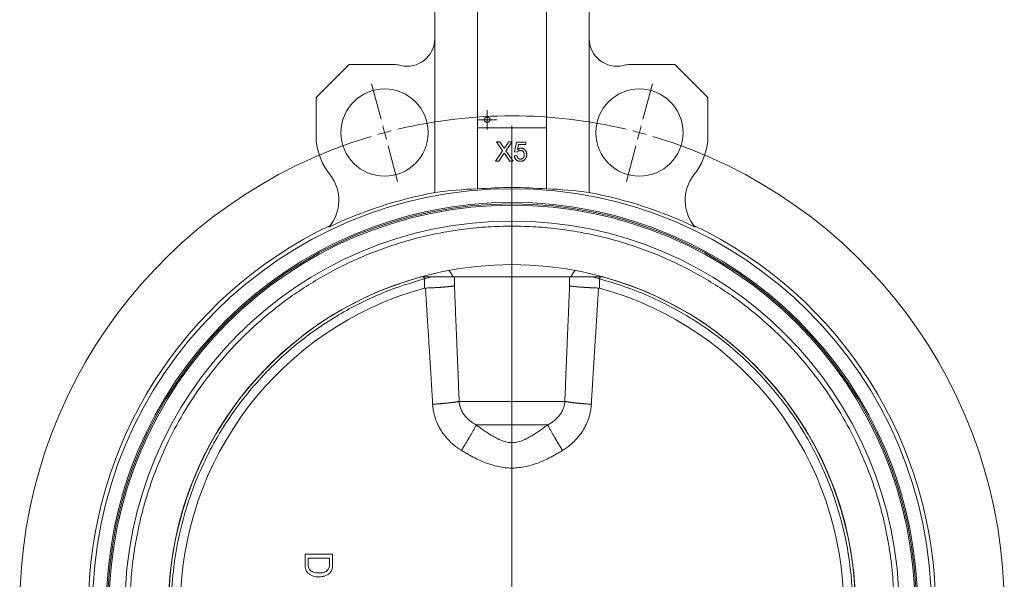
# Model space of a CAD drawing. Header units: millimetres. Extents: x 110 to 1108, y -176 to 1006.
# Tile 7 of 10: x 110 to 467, y 523 to 726. Entities that reach past the tile are written whole.
import ezdxf

# ---------------------------------------------------------------- set-up
doc = ezdxf.new("R2010")
doc.units = ezdxf.units.MM

# ---------------------------------------------------------------- blocks, each defined once
blk = doc.blocks.new('SW_CENTERMARKSYMBOL_1')
at = {"color": 0, "linetype": 'Continuous', "lineweight": 0}
for p, q in [((-2.5, 0), (-3.5, 0)), ((0, 0), (-2.5, 0)), ((0, 2.5), (0, 3.5)), ((0, 0), (0, 2.5)), ((0, 0), (0, -2.5)), ((0, 0), (2.5, 0)), ((2.5, 0), (3.5, 0)), ((0, -2.5), (0, -3.5))]:
    blk.add_line(p, q, dxfattribs=at)
blk = doc.blocks.new('SW_CENTERMARKSYMBOL_2')
at = {"color": 0, "linetype": 'Continuous', "lineweight": 0}
for p, q in [((-1.29, 4.83), (-4.74, 17.68)), ((93.64, 4.83), (97.08, 17.68)), ((0, 0), (-0.65, 2.41)), ((0, 0), (0.65, -2.41)), ((46.17, -167.32), (46.17, 2.5)), ((92.35, 0), (91.7, -2.41)), ((92.35, 0), (92.99, 2.41)), ((1.29, -4.83), (4.74, -17.68)), ((91.05, -4.83), (87.61, -17.68)), ((46.17, -172.32), (46.17, -169.82)), ((41.17, -172.32), (-128.65, -172.32)), ((46.17, -172.32), (43.67, -172.32)), ((46.17, -172.32), (46.17, -174.82)), ((46.17, -172.32), (48.67, -172.32)), ((51.17, -172.32), (220.99, -172.32)), ((46.17, -177.32), (46.17, -347.14)), ((1.29, -339.81), (4.74, -326.97)), ((91.05, -339.81), (87.61, -326.97)), ((0, -344.64), (0.65, -342.23)), ((92.35, -344.64), (91.7, -342.23)), ((0, -344.64), (-0.65, -347.06)), ((92.35, -344.64), (92.99, -347.06)), ((-1.29, -349.47), (-4.74, -362.32)), ((93.64, -349.47), (97.08, -362.32))]:
    blk.add_line(p, q, dxfattribs=at)
for start, end in [(76.6058, 103.3942), (105, 105.8029), (104.1971, 105), (75, 75.8029), (74.1971, 75), (106.6058, 253.3942), (286.6058, 73.3942), (254.1971, 255), (255, 255.8029), (256.6058, 283.3942), (284.1971, 285), (285, 285.8029)]:
    blk.add_arc((46.17, -172.32), 178.4, start, end, dxfattribs=at)

msp = doc.modelspace()

# ---------------------------------------------------------------- linework, layer by layer
at = {"color": 7, "linetype": 'Continuous', "lineweight": 15}
for p, q in [((275.69, 686.51), (275.69, 761.51)), ((300.69, 761.51), (300.69, 686.51)), ((260.19, 759.71), (260.19, 718.86)), ((316.19, 759.71), (316.19, 718.86)), ((260.19, 663.09), (260.19, 718.86)), ((316.19, 718.86), (316.19, 663.09)), ((229.19, 709.51), (217.19, 697.51)), ((246.01, 709.51), (229.19, 709.51)), ((347.19, 709.51), (330.37, 709.51)), ((359.19, 697.51), (347.19, 709.51)), ((217.19, 697.51), (217.19, 681.89)), ((359.19, 681.89), (359.19, 697.51)), ((300.69, 686.51), (275.69, 686.51)), ((275.69, 686.51), (275.69, 664.39)), ((300.69, 664.39), (300.69, 686.51)), ((284.77, 678.27), (282.55, 681.51)), ((282.55, 681.51), (283.74, 681.51)), ((283.74, 681.51), (284.96, 679.73)), ((285.78, 679.73), (286.99, 681.51)), ((288.2, 681.51), (285.97, 678.26)), ((286.99, 681.51), (288.2, 681.51)), ((282.19, 674.51), (284.77, 678.27)), ((285.97, 678.26), (288.56, 674.51)), ((289.15, 677.83), (289.86, 681.42)), ((289.86, 681.42), (293.18, 681.42)), ((290.6, 680.52), (290.24, 678.71)), ((293.18, 680.52), (290.6, 680.52)), ((293.18, 680.52), (293.18, 681.42)), ((283.39, 674.51), (282.19, 674.51)), ((285.05, 676.92), (283.39, 674.51)), ((287.37, 674.51), (285.66, 676.98)), ((288.56, 674.51), (287.37, 674.51)), ((289.06, 676.39), (289.95, 676.48)), ((290.04, 677.74), (289.15, 677.83)), ((255.02, 632.51), (266.93, 632.51)), ((259.11, 632.51), (256.45, 631.79)), ((256.45, 631.79), (256.45, 628.44)), ((266.93, 632.51), (309.46, 632.51)), ((309.46, 632.51), (321.36, 632.51)), ((319.93, 631.79), (317.28, 632.51)), ((319.93, 628.44), (319.93, 631.79)), ((307.35, 587.41), (269.04, 587.41)), ((275.26, 578.92), (301.12, 578.92))]:
    msp.add_line(p, q, dxfattribs=at)
at = {"color": 8, "linetype": 'Continuous', "lineweight": 15}
for p, q in [((267.33, 629.29), (267.33, 632.51)), ((309.05, 632.51), (309.05, 629.29))]:
    msp.add_line(p, q, dxfattribs=at)
at = {"color": 7, "linetype": 'Continuous', "lineweight": 15}
for centre, radius in [((242.02, 684.83), 15.8), ((334.37, 684.83), 15.8), ((279.19, 689.51), 1), ((288.19, 512.51), 152), ((288.19, 512.51), 147), ((288.19, 512.51), 146.5), ((288.19, 512.51), 124.5)]:
    msp.add_circle(centre, radius, dxfattribs=at)
for centre, radius, start, end in [((250.19, 718.86), 10, 256.4954, 360), ((326.19, 718.86), 10, 180, 283.5046), ((242.02, 684.83), 25, 76.4954, 80.8061), ((334.37, 684.83), 25, 99.1939, 103.5046), ((242.02, 684.83), 25, 186.7506, 217.8302), ((334.37, 684.83), 25, 322.1698, 353.2494), ((210.43, 660.29), 15, 319.4838, 37.8302), ((365.96, 660.29), 15, 142.1698, 220.5162), ((288.19, 512.51), 152.4, 85.2952, 94.7048), ((288.19, 512.51), 153.17, 100.5333, 115.6756), ((288.19, 512.51), 153.17, 64.3244, 79.4667), ((288.19, 512.51), 146, 0, 180), ((288.19, 512.51), 153.5, 115.4135, 244.5865), ((288.19, 512.51), 140.25, 0, 180), ((288.19, 512.51), 153.5, 295.4135, 64.5865), ((288.19, 512.51), 124.45, 105.3682, 254.6318), ((288.19, 512.51), 124.45, 285.3682, 74.6318), ((288.19, 512.51), 120.2, 105.3112, 254.6888), ((288.19, 512.51), 120.2, 285.3112, 74.6888)]:
    msp.add_arc(centre, radius, start, end, dxfattribs=at)
for centre, start_param, end_param in [((281.43, 512.51), 1.608477, 1.710749), ((294.96, 512.51), 1.430844, 1.533115)]:
    msp.add_ellipse(centre, major_axis=(152.22, 0), ratio=0.999012, start_param=start_param, end_param=end_param, dxfattribs=at)
for points, knots in [([(284.96, 679.73), (284.99, 679.69), (285.04, 679.61), (285.12, 679.49), (285.18, 679.38), (285.24, 679.29), (285.28, 679.22), (285.31, 679.16), (285.32, 679.11), (285.32, 679.08), (285.32, 679.07)], [0, 0, 0, 0, 0.209538, 0.393206, 0.554151, 0.689382, 0.80228, 0.889952, 0.956059, 1, 1, 1, 1]), ([(285.32, 679.07), (285.35, 679.11), (285.42, 679.21), (285.52, 679.36), (285.64, 679.54), (285.73, 679.67), (285.78, 679.73)], [0, 0, 0, 0, 0.195959, 0.429465, 0.696675, 1, 1, 1, 1]), ([(291.24, 678.37), (291.17, 678.36), (291.04, 678.36), (290.84, 678.33), (290.67, 678.27), (290.51, 678.19), (290.37, 678.1), (290.25, 677.99), (290.14, 677.87), (290.07, 677.78), (290.04, 677.74)], [0, 0, 0, 0, 0.14786, 0.283561, 0.412369, 0.534236, 0.652692, 0.768663, 0.883652, 1, 1, 1, 1]), ([(290.24, 678.71), (290.29, 678.74), (290.39, 678.82), (290.54, 678.91), (290.69, 678.99), (290.85, 679.06), (291.01, 679.11), (291.16, 679.15), (291.33, 679.17), (291.43, 679.17), (291.49, 679.17)], [0, 0, 0, 0, 0.136729, 0.268515, 0.395529, 0.52, 0.640496, 0.761236, 0.880107, 1, 1, 1, 1]), ([(292.65, 676.85), (292.64, 676.91), (292.64, 677.02), (292.63, 677.18), (292.6, 677.34), (292.56, 677.48), (292.51, 677.61), (292.45, 677.74), (292.37, 677.85), (292.29, 677.96), (292.2, 678.06), (292.09, 678.14), (291.98, 678.21), (291.85, 678.27), (291.71, 678.31), (291.56, 678.34), (291.41, 678.36), (291.3, 678.36), (291.24, 678.37)], [0, 0, 0, 0, 0.072866, 0.141887, 0.207453, 0.270438, 0.331641, 0.390108, 0.448069, 0.505503, 0.562488, 0.619084, 0.676416, 0.735452, 0.796241, 0.860406, 0.928305, 1, 1, 1, 1]), ([(291.49, 679.17), (291.56, 679.17), (291.7, 679.17), (291.9, 679.14), (292.1, 679.09), (292.29, 679.02), (292.47, 678.93), (292.64, 678.82), (292.8, 678.69), (292.95, 678.54), (293.09, 678.38), (293.21, 678.2), (293.31, 678.01), (293.4, 677.81), (293.46, 677.6), (293.51, 677.38), (293.54, 677.15), (293.54, 676.99), (293.54, 676.91)], [0, 0, 0, 0, 0.061997, 0.122088, 0.181375, 0.239508, 0.297836, 0.35688, 0.417282, 0.47964, 0.5425, 0.604962, 0.666991, 0.730216, 0.794173, 0.860458, 0.928578, 1, 1, 1, 1]), ([(285.05, 676.92), (285.07, 676.94), (285.11, 677.01), (285.18, 677.12), (285.28, 677.25), (285.34, 677.34), (285.38, 677.4)], [0, 0, 0, 0, 0.174779, 0.398246, 0.673111, 1, 1, 1, 1]), ([(285.38, 677.4), (285.42, 677.33), (285.52, 677.19), (285.62, 677.05), (285.66, 676.98)], [0, 0, 0, 0, 0.494218, 1, 1, 1, 1]), ([(291.23, 674.42), (291.15, 674.42), (291.01, 674.42), (290.79, 674.45), (290.59, 674.49), (290.39, 674.55), (290.21, 674.62), (290.03, 674.72), (289.87, 674.83), (289.72, 674.95), (289.58, 675.09), (289.46, 675.25), (289.35, 675.41), (289.26, 675.59), (289.18, 675.77), (289.13, 675.97), (289.08, 676.18), (289.06, 676.32), (289.06, 676.39)], [0, 0, 0, 0, 0.069298, 0.135561, 0.199671, 0.261716, 0.322662, 0.382907, 0.443032, 0.503501, 0.563724, 0.62398, 0.683629, 0.743848, 0.805192, 0.867649, 0.932778, 1, 1, 1, 1]), ([(289.95, 676.48), (289.96, 676.43), (289.98, 676.33), (290.01, 676.19), (290.05, 676.06), (290.1, 675.93), (290.16, 675.82), (290.22, 675.72), (290.29, 675.62), (290.37, 675.54), (290.46, 675.46), (290.55, 675.4), (290.65, 675.35), (290.75, 675.3), (290.86, 675.27), (290.98, 675.24), (291.11, 675.23), (291.19, 675.23), (291.24, 675.22)], [0, 0, 0, 0, 0.077361, 0.15048, 0.219977, 0.286681, 0.349678, 0.41068, 0.469427, 0.526756, 0.583142, 0.638824, 0.695263, 0.752696, 0.810849, 0.871356, 0.934436, 1, 1, 1, 1]), ([(293.01, 675.27), (292.95, 675.2), (292.84, 675.07), (292.66, 674.89), (292.46, 674.75), (292.24, 674.63), (292.01, 674.53), (291.76, 674.47), (291.5, 674.42), (291.32, 674.42), (291.23, 674.42)], [0, 0, 0, 0, 0.127893, 0.251579, 0.372793, 0.492778, 0.61359, 0.737809, 0.86618, 1, 1, 1, 1]), ([(291.24, 675.22), (291.29, 675.23), (291.39, 675.23), (291.55, 675.25), (291.69, 675.28), (291.82, 675.33), (291.95, 675.4), (292.06, 675.47), (292.17, 675.56), (292.27, 675.67), (292.36, 675.79), (292.44, 675.91), (292.5, 676.05), (292.55, 676.19), (292.59, 676.34), (292.62, 676.51), (292.64, 676.68), (292.64, 676.79), (292.65, 676.85)], [0, 0, 0, 0, 0.065801, 0.128677, 0.188676, 0.247598, 0.304849, 0.361786, 0.419523, 0.478682, 0.53877, 0.598799, 0.660184, 0.722952, 0.787993, 0.855404, 0.926153, 1, 1, 1, 1]), ([(293.54, 676.91), (293.54, 676.83), (293.54, 676.68), (293.51, 676.45), (293.47, 676.23), (293.41, 676.02), (293.34, 675.82), (293.24, 675.63), (293.14, 675.44), (293.05, 675.32), (293.01, 675.27)], [0, 0, 0, 0, 0.132462, 0.26165, 0.387547, 0.510782, 0.632675, 0.75466, 0.876523, 1, 1, 1, 1]), ([(426.61, 512.51), (426.61, 512.88), (426.61, 513.62), (426.59, 514.74), (426.57, 515.85), (426.54, 516.97), (426.5, 518.08), (426.45, 519.2), (426.39, 520.31), (426.25, 522.64), (425.96, 526.16), (425.4, 530.98), (424.65, 535.88), (423.69, 540.95), (422.51, 546.09), (420.58, 553.21), (417.5, 562.35), (412.68, 573.45), (406.54, 584.69), (398.97, 595.88), (389.89, 606.78), (379.23, 617.14), (367.02, 626.65), (355.71, 633.55), (345.99, 638.37), (338.34, 641.61), (330.42, 644.42), (322.27, 646.75), (313.92, 648.6), (305.43, 649.94), (296.84, 650.74), (288.19, 651.01), (279.55, 650.74), (270.96, 649.94), (262.47, 648.6), (254.12, 646.75), (245.97, 644.42), (238.05, 641.61), (230.4, 638.37), (220.68, 633.55), (209.36, 626.65), (197.15, 617.14), (186.5, 606.78), (177.41, 595.88), (169.84, 584.69), (163.71, 573.45), (158.88, 562.35), (155.8, 553.21), (153.87, 546.09), (152.7, 540.95), (151.73, 535.88), (150.99, 530.98), (150.42, 526.16), (150.1, 522.27), (149.93, 519.2), (149.84, 516.97), (149.79, 514.74), (149.78, 513.25), (149.78, 512.51)], [0, 0, 0, 0, 0.0025673, 0.0051341, 0.0077006, 0.010267, 0.0128334, 0.0154001, 0.017967, 0.0205346, 0.0314613, 0.0423891, 0.0540137, 0.0656394, 0.0779968, 0.0903553, 0.1165926, 0.144404, 0.1738197, 0.204846, 0.2374593, 0.2716004, 0.3071697, 0.3440234, 0.3628831, 0.3819903, 0.4013148, 0.4208243, 0.4404842, 0.4602586, 0.48011, 0.5000001, 0.5198902, 0.5397416, 0.559516, 0.5791759, 0.5986854, 0.6180099, 0.637117, 0.6559768, 0.6928305, 0.7283998, 0.7625409, 0.7951542, 0.8261804, 0.8555961, 0.8834076, 0.9096449, 0.9220022, 0.9343608, 0.9459853, 0.957611, 0.9685377, 0.9794656, 0.9845996, 0.9897325, 0.9948655, 1, 1, 1, 1]), ([(256.45, 631.79), (251.65, 630.52), (246.7, 628.89), (236.61, 624.78), (231.48, 622.3), (221.21, 616.36), (216.07, 612.89), (206.04, 604.86), (201.15, 600.3), (194.22, 592.62), (191.99, 589.93), (187.69, 584.27), (185.64, 581.3), (181.75, 575.12), (179.92, 571.91), (176.53, 565.25), (174.96, 561.8), (172.13, 554.72), (170.87, 551.08), (168.69, 543.65), (167.76, 539.86), (166.27, 532.17), (165.7, 528.27), (164.95, 520.41), (164.76, 516.46), (164.76, 508.55), (164.95, 504.6), (165.7, 496.75), (166.27, 492.85), (167.76, 485.16), (168.69, 481.36), (170.87, 473.93), (172.13, 470.29), (174.96, 463.21), (176.53, 459.77), (179.92, 453.11), (181.75, 449.89), (185.64, 443.71), (187.69, 440.75), (191.99, 435.09), (194.22, 432.39), (201.15, 424.72), (206.04, 420.16), (216.07, 412.13), (221.21, 408.66), (231.48, 402.71), (236.61, 400.23), (246.7, 396.12), (251.65, 394.5), (256.45, 393.22)], [0, 0, 0, 0, 0.0625, 0.0625, 0.125, 0.125, 0.1875, 0.1875, 0.25, 0.25, 0.28125, 0.28125, 0.3125, 0.3125, 0.34375, 0.34375, 0.375, 0.375, 0.40625, 0.40625, 0.4375, 0.4375, 0.46875, 0.46875, 0.5, 0.5, 0.53125, 0.53125, 0.5625, 0.5625, 0.59375, 0.59375, 0.625, 0.625, 0.65625, 0.65625, 0.6875, 0.6875, 0.71875, 0.71875, 0.75, 0.75, 0.8125, 0.8125, 0.875, 0.875, 0.9375, 0.9375, 1, 1, 1, 1]), ([(256.26, 632.51), (256.27, 632.5), (256.28, 632.44), (256.31, 632.32), (256.37, 632.1), (256.42, 631.91), (256.45, 631.79)], [0, 0, 0, 0, 0.06737, 0.312678, 0.552987, 1, 1, 1, 1]), ([(266.93, 632.51), (266.68, 632.9), (266.17, 633.7), (265.66, 634.5), (265.41, 634.9)], [0, 0, 0, 0, 0.491797, 1, 1, 1, 1]), ([(310.98, 634.9), (310.72, 634.5), (310.22, 633.7), (309.71, 632.9), (309.46, 632.51)], [0, 0, 0, 0, 0.508203, 1, 1, 1, 1]), ([(320.12, 632.51), (320.12, 632.5), (320.11, 632.44), (320.07, 632.32), (320.01, 632.1), (319.97, 631.91), (319.93, 631.79)], [0, 0, 0, 0, 0.0673701, 0.3126782, 0.5529872, 1, 1, 1, 1]), ([(411.63, 512.51), (411.63, 518.78), (411.15, 525.21), (409.11, 538.18), (407.55, 544.72), (403.29, 557.63), (400.59, 564), (394.11, 576.28), (390.32, 582.19), (381.79, 593.28), (377.06, 598.46), (366.86, 607.88), (361.4, 612.13), (350.02, 619.56), (344.1, 622.75), (332.09, 628.06), (325.99, 630.18), (319.93, 631.79)], [0, 0, 0, 0, 0.125, 0.125, 0.25, 0.25, 0.375, 0.375, 0.5, 0.5, 0.625, 0.625, 0.75, 0.75, 0.875, 0.875, 1, 1, 1, 1]), ([(267.34, 629.29), (267.28, 629.28), (267.17, 629.26), (266.99, 629.23), (266.8, 629.21), (266.6, 629.18), (266.39, 629.15), (266.17, 629.12), (265.93, 629.09), (265.69, 629.07), (265.44, 629.04), (265.18, 629.01), (264.9, 628.98), (264.62, 628.96), (264.32, 628.93), (264.02, 628.9), (263.7, 628.87), (263.37, 628.85), (263.03, 628.82), (262.68, 628.8), (262.31, 628.77), (261.94, 628.74), (261.55, 628.72), (261.14, 628.69), (260.73, 628.67), (260.29, 628.64), (259.85, 628.62), (259.39, 628.6), (258.91, 628.58), (258.42, 628.56), (257.91, 628.53), (257.37, 628.52), (257.01, 628.5), (256.83, 628.5)], [0, 0, 0, 0, 0.029256, 0.058452, 0.087591, 0.116687, 0.145763, 0.174844, 0.203962, 0.233146, 0.26243, 0.291839, 0.321402, 0.351144, 0.381094, 0.411279, 0.44173, 0.472475, 0.503548, 0.534984, 0.566819, 0.599093, 0.63185, 0.665138, 0.699009, 0.73352, 0.768737, 0.804738, 0.841613, 0.879464, 0.918402, 0.958543, 1, 1, 1, 1]), ([(259.43, 586.4), (259.39, 587.24), (259.29, 588.94), (259.13, 591.54), (258.98, 594.22), (258.76, 597.73), (258.49, 602.16), (258.16, 607.38), (257.83, 612.69), (257.5, 617.9), (257.16, 623.2), (256.94, 626.7), (256.83, 628.5)], [0, 0, 0, 0, 0.059615, 0.121152, 0.184614, 0.250001, 0.371426, 0.500004, 0.621639, 0.750001, 0.871794, 1, 1, 1, 1]), ([(269.04, 587.41), (268.98, 588.94), (268.87, 591.64), (268.74, 595.14), (268.6, 598.74), (268.42, 603.03), (268.21, 608.32), (267.98, 613.65), (267.77, 618.88), (267.55, 624.06), (267.41, 627.55), (267.34, 629.29)], [0, 0, 0, 0, 0.109897, 0.19323, 0.25, 0.367912, 0.5, 0.628838, 0.75, 0.875003, 1, 1, 1, 1]), ([(307.35, 587.41), (307.41, 588.94), (307.51, 591.64), (307.65, 595.14), (307.79, 598.74), (307.96, 603.03), (308.18, 608.32), (308.4, 613.65), (308.62, 618.88), (308.84, 624.06), (308.98, 627.55), (309.05, 629.29)], [0, 0, 0, 0, 0.109859, 0.193191, 0.25, 0.367913, 0.5, 0.628837, 0.75, 0.875003, 1, 1, 1, 1]), ([(319.55, 628.5), (319.43, 628.5), (319.19, 628.51), (318.82, 628.52), (318.45, 628.54), (318.08, 628.55), (317.71, 628.57), (317.34, 628.59), (316.97, 628.6), (316.6, 628.62), (316.24, 628.64), (315.87, 628.66), (315.5, 628.68), (315.13, 628.7), (314.77, 628.73), (314.4, 628.75), (314.04, 628.77), (313.68, 628.8), (313.23, 628.83), (312.71, 628.87), (312.13, 628.92), (311.59, 628.97), (311.08, 629.02), (310.6, 629.08), (310.16, 629.13), (309.75, 629.18), (309.38, 629.24), (309.16, 629.27), (309.05, 629.29)], [0, 0, 0, 0, 0.027658, 0.055451, 0.083383, 0.111463, 0.139703, 0.168124, 0.196746, 0.225594, 0.254693, 0.284069, 0.313747, 0.343752, 0.374113, 0.404859, 0.436021, 0.467634, 0.499738, 0.556237, 0.612044, 0.667354, 0.722357, 0.777244, 0.832224, 0.887534, 0.943405, 1, 1, 1, 1]), ([(319.55, 628.5), (319.5, 627.59), (319.39, 625.8), (319.22, 623.14), (319.05, 620.54), (318.83, 617.04), (318.56, 612.69), (318.22, 607.38), (317.9, 602.16), (317.57, 596.84), (317.25, 591.62), (317.05, 588.1), (316.95, 586.4)], [0, 0, 0, 0, 0.064905, 0.128206, 0.189904, 0.249999, 0.378362, 0.499997, 0.628575, 0.749999, 0.878848, 1, 1, 1, 1]), ([(259.43, 586.4), (259.55, 586.41), (259.78, 586.42), (260.12, 586.44), (260.46, 586.46), (260.8, 586.49), (261.12, 586.51), (261.45, 586.53), (261.77, 586.56), (262.08, 586.58), (262.39, 586.61), (262.7, 586.63), (263, 586.66), (263.3, 586.69), (263.59, 586.71), (263.88, 586.74), (264.17, 586.77), (264.45, 586.8), (264.73, 586.82), (265.01, 586.85), (265.28, 586.88), (265.54, 586.91), (265.81, 586.94), (266.07, 586.97), (266.32, 587), (266.57, 587.03), (266.82, 587.07), (267.06, 587.1), (267.3, 587.13), (267.53, 587.16), (267.76, 587.2), (267.99, 587.23), (268.21, 587.26), (268.42, 587.3), (268.63, 587.33), (268.84, 587.37), (268.97, 587.39), (269.04, 587.41)], [0, 0, 0, 0, 0.03046, 0.060551, 0.090294, 0.119713, 0.148833, 0.17768, 0.206282, 0.234664, 0.262855, 0.290882, 0.318769, 0.346541, 0.374219, 0.401824, 0.429376, 0.456893, 0.484394, 0.511898, 0.539424, 0.566991, 0.594617, 0.622321, 0.650124, 0.678047, 0.70611, 0.734337, 0.762751, 0.791378, 0.820243, 0.849375, 0.878803, 0.908555, 0.938656, 0.96913, 1, 1, 1, 1]), ([(269.88, 569.66), (269.73, 569.75), (269.44, 569.93), (269.02, 570.21), (268.59, 570.5), (268.18, 570.81), (267.56, 571.27), (266.77, 571.92), (265.83, 572.78), (264.93, 573.69), (263.81, 574.98), (262.55, 576.71), (261.51, 578.58), (260.83, 580.14), (260.39, 581.34), (260.02, 582.58), (259.77, 583.69), (259.6, 584.68), (259.49, 585.54), (259.45, 586.11), (259.43, 586.4)], [0, 0, 0, 0, 0.024948, 0.049923, 0.074937, 0.100004, 0.125137, 0.187013, 0.249367, 0.311458, 0.374198, 0.499576, 0.623673, 0.68555, 0.748304, 0.810811, 0.874196, 0.915779, 0.957687, 1, 1, 1, 1]), ([(269.04, 587.41), (269.05, 587.3), (269.06, 587.1), (269.1, 586.79), (269.15, 586.49), (269.21, 586.19), (269.28, 585.88), (269.36, 585.59), (269.45, 585.29), (269.55, 584.99), (269.79, 584.37), (270.23, 583.45), (271, 582.3), (271.91, 581.27), (272.77, 580.51), (273.5, 579.96), (274.07, 579.59), (274.65, 579.24), (275.06, 579.03), (275.26, 578.92)], [0, 0, 0, 0, 0.02776, 0.055558, 0.083399, 0.111286, 0.139223, 0.167214, 0.195262, 0.223373, 0.25155, 0.376168, 0.501558, 0.626044, 0.751268, 0.81317, 0.87519, 0.937431, 1, 1, 1, 1]), ([(301.12, 578.92), (301.24, 578.98), (301.48, 579.1), (301.82, 579.29), (302.16, 579.49), (302.49, 579.7), (302.81, 579.92), (303.13, 580.15), (303.7, 580.58), (304.49, 581.28), (305.4, 582.32), (306.16, 583.46), (306.64, 584.46), (306.92, 585.24), (307.08, 585.78), (307.2, 586.31), (307.3, 586.86), (307.33, 587.22), (307.35, 587.41)], [0, 0, 0, 0, 0.0359883, 0.071853, 0.1076147, 0.1432936, 0.1789099, 0.2144831, 0.2500322, 0.3755591, 0.5003445, 0.6257866, 0.7504549, 0.8007196, 0.8507832, 0.9006696, 0.9504015, 1, 1, 1, 1]), ([(316.95, 586.4), (316.94, 586.26), (316.92, 585.97), (316.88, 585.54), (316.84, 585.11), (316.78, 584.69), (316.71, 584.27), (316.59, 583.57), (316.37, 582.6), (316.01, 581.37), (315.57, 580.17), (314.89, 578.6), (313.85, 576.73), (312.59, 575), (311.47, 573.71), (310.57, 572.79), (309.62, 571.92), (308.74, 571.2), (307.93, 570.6), (307.23, 570.11), (306.75, 569.81), (306.51, 569.66)], [0, 0, 0, 0, 0.021098, 0.0420862, 0.0629745, 0.0837727, 0.1044905, 0.1251372, 0.1877701, 0.2495457, 0.3127354, 0.3750351, 0.4997422, 0.6244183, 0.6875217, 0.7499683, 0.8125978, 0.8747443, 0.9166353, 0.9583666, 1, 1, 1, 1]), ([(316.95, 586.4), (316.83, 586.41), (316.6, 586.42), (316.26, 586.44), (315.92, 586.46), (315.58, 586.49), (315.25, 586.51), (314.92, 586.54), (314.6, 586.56), (314.29, 586.58), (313.97, 586.61), (313.67, 586.64), (313.36, 586.66), (313.06, 586.69), (312.77, 586.72), (312.48, 586.74), (312.19, 586.77), (311.91, 586.8), (311.63, 586.83), (311.36, 586.86), (311.09, 586.88), (310.82, 586.91), (310.56, 586.94), (310.3, 586.97), (310.05, 587.01), (309.8, 587.04), (309.55, 587.07), (309.31, 587.1), (309.07, 587.13), (308.84, 587.16), (308.61, 587.2), (308.39, 587.23), (308.17, 587.27), (307.96, 587.3), (307.75, 587.34), (307.54, 587.37), (307.41, 587.39), (307.35, 587.41)], [0, 0, 0, 0, 0.030733, 0.061075, 0.091047, 0.120675, 0.149984, 0.179001, 0.207754, 0.236273, 0.264584, 0.292715, 0.320694, 0.348544, 0.376286, 0.403941, 0.431529, 0.45907, 0.486582, 0.514084, 0.541595, 0.569134, 0.596719, 0.62437, 0.652106, 0.679949, 0.707919, 0.736038, 0.76433, 0.792819, 0.821532, 0.850495, 0.879738, 0.909286, 0.939164, 0.969395, 1, 1, 1, 1]), ([(269.88, 569.66), (269.94, 569.76), (270.07, 569.96), (270.26, 570.27), (270.45, 570.58), (270.63, 570.88), (270.82, 571.18), (271, 571.48), (271.18, 571.77), (271.36, 572.07), (271.53, 572.36), (271.71, 572.65), (271.88, 572.94), (272.05, 573.22), (272.22, 573.51), (272.39, 573.79), (272.55, 574.07), (272.72, 574.35), (272.88, 574.63), (273.09, 574.99), (273.35, 575.44), (273.64, 575.95), (273.92, 576.44), (274.18, 576.91), (274.43, 577.36), (274.66, 577.78), (274.88, 578.19), (275.08, 578.57), (275.2, 578.8), (275.26, 578.92)], [0, 0, 0, 0, 0.028642, 0.057057, 0.085266, 0.113293, 0.141162, 0.168897, 0.196524, 0.224068, 0.251555, 0.279009, 0.306453, 0.333911, 0.361406, 0.388961, 0.4166, 0.444346, 0.472226, 0.500263, 0.55616, 0.611535, 0.666554, 0.721394, 0.776245, 0.831321, 0.886842, 0.943017, 1, 1, 1, 1]), ([(275.26, 578.92), (275.52, 578.73), (276.03, 578.35), (276.78, 577.79), (277.51, 577.27), (278.21, 576.78), (278.88, 576.33), (279.53, 575.9), (280.14, 575.5), (280.74, 575.13), (281.69, 574.56), (282.95, 573.87), (284.66, 573.12), (286.38, 572.6), (288.19, 572.4), (290.01, 572.6), (291.73, 573.12), (293.44, 573.87), (294.95, 574.7), (296.44, 575.62), (297.88, 576.57), (299.46, 577.68), (300.55, 578.5), (301.12, 578.92)], [0, 0, 0, 0, 0.0331612, 0.0649606, 0.095404, 0.124498, 0.1522504, 0.1786679, 0.2037573, 0.2275259, 0.2499814, 0.3173614, 0.3750637, 0.4406984, 0.5000197, 0.5593303, 0.6249717, 0.6827476, 0.7500471, 0.8022795, 0.8612955, 0.9271753, 1, 1, 1, 1]), ([(306.51, 569.66), (306.44, 569.76), (306.32, 569.96), (306.13, 570.27), (305.94, 570.57), (305.75, 570.88), (305.57, 571.18), (305.39, 571.47), (305.21, 571.77), (305.03, 572.06), (304.86, 572.35), (304.68, 572.64), (304.51, 572.93), (304.34, 573.22), (304.17, 573.5), (304, 573.79), (303.84, 574.07), (303.67, 574.35), (303.51, 574.62), (303.3, 574.99), (303.04, 575.43), (302.75, 575.94), (302.47, 576.44), (302.21, 576.91), (301.96, 577.36), (301.72, 577.78), (301.51, 578.19), (301.31, 578.57), (301.18, 578.8), (301.12, 578.92)], [0, 0, 0, 0, 0.0285616, 0.0569041, 0.0850483, 0.1130168, 0.1408334, 0.1685228, 0.1961103, 0.223621, 0.2510799, 0.2785111, 0.3059384, 0.333385, 0.3608738, 0.3884283, 0.4160718, 0.4438286, 0.4717236, 0.4997825, 0.5556476, 0.6110075, 0.6660311, 0.7208948, 0.7757921, 0.8309373, 0.8865554, 0.9428565, 1, 1, 1, 1]), ([(306.51, 569.66), (306.26, 569.51), (305.78, 569.21), (305.06, 568.78), (304.35, 568.37), (303.64, 567.97), (302.94, 567.59), (301.73, 566.95), (300.02, 566.12), (297.76, 565.16), (295.46, 564.37), (293.08, 563.76), (290.65, 563.37), (288.2, 563.24), (285.75, 563.37), (283.33, 563.76), (280.95, 564.36), (278.64, 565.16), (276.37, 566.11), (274.42, 567.07), (272.74, 567.97), (271.31, 568.78), (270.36, 569.36), (269.88, 569.66)], [0, 0, 0, 0, 0.021738, 0.043105, 0.064112, 0.084768, 0.105086, 0.125077, 0.189173, 0.250194, 0.312697, 0.374923, 0.437337, 0.500008, 0.562094, 0.624208, 0.686847, 0.749407, 0.810466, 0.874603, 0.915012, 0.956781, 1, 1, 1, 1]), ([(213.19, 532.06), (214.03, 532.06), (215.69, 532.06), (218.19, 532.06), (220.69, 532.06), (222.36, 532.06), (223.19, 532.06)], [0, 0, 0, 0, 0.250001, 0.5, 0.749999, 1, 1, 1, 1]), ([(213.19, 528.48), (213.19, 529.08), (213.19, 530.27), (213.19, 531.47), (213.19, 532.06)], [0, 0, 0, 0, 0.5, 1, 1, 1, 1]), ([(223.19, 532.06), (223.19, 531.49), (223.19, 530.35), (223.19, 529.21), (223.19, 528.64)], [0, 0, 0, 0, 0.5, 1, 1, 1, 1]), ([(218.25, 523.86), (217.59, 523.87), (216.95, 523.92), (216, 524.18), (215.69, 524.3), (215.25, 524.51), (215.11, 524.58), (214.83, 524.75), (214.7, 524.85), (214.31, 525.16), (214.08, 525.39), (213.7, 525.93), (213.56, 526.23), (213.41, 526.7), (213.37, 526.86), (213.3, 527.18), (213.27, 527.34), (213.21, 527.83), (213.2, 528.15), (213.19, 528.48)], [0, 0, 0, 0, 0.25, 0.25, 0.375, 0.375, 0.4375, 0.4375, 0.5, 0.5, 0.625, 0.625, 0.75, 0.75, 0.8125, 0.8125, 0.875, 0.875, 1, 1, 1, 1]), ([(214.35, 530.65), (215.2, 530.65), (216.91, 530.65), (219.47, 530.65), (221.18, 530.65), (222.04, 530.65)], [0, 0, 0, 0, 0.333334, 0.666666, 1, 1, 1, 1]), ([(214.35, 528.59), (214.35, 528.93), (214.35, 529.62), (214.35, 530.31), (214.35, 530.65)], [0, 0, 0, 0, 0.5, 1, 1, 1, 1]), ([(215.05, 526.23), (214.91, 526.38), (214.78, 526.55), (214.59, 526.93), (214.51, 527.13), (214.42, 527.54), (214.39, 527.75), (214.35, 528.17), (214.35, 528.38), (214.35, 528.59)], [0, 0, 0, 0, 0.25, 0.25, 0.5, 0.5, 0.75, 0.75, 1, 1, 1, 1]), ([(222.04, 528.62), (222.04, 528.35), (222.03, 528.07), (221.98, 527.51), (221.93, 527.23), (221.83, 526.97)], [0, 0, 0, 0, 0.5, 0.5, 1, 1, 1, 1]), ([(222.04, 530.65), (222.04, 530.31), (222.04, 529.64), (222.04, 528.96), (222.04, 528.62)], [0, 0, 0, 0, 0.5, 1, 1, 1, 1]), ([(223.19, 528.64), (223.19, 528.35), (223.19, 528.05), (223.16, 527.61), (223.14, 527.46), (223.11, 527.17), (223.08, 527.02), (223.05, 526.88)], [0, 0, 0, 0, 0.5, 0.5, 0.75, 0.75, 1, 1, 1, 1]), ([(218.27, 525.27), (217.98, 525.27), (217.7, 525.28), (217.13, 525.34), (216.84, 525.38), (216.29, 525.52), (216.02, 525.62), (215.51, 525.88), (215.27, 526.04), (215.05, 526.23)], [0, 0, 0, 0, 0.25, 0.25, 0.5, 0.5, 0.75, 0.75, 1, 1, 1, 1]), ([(222.33, 525.42), (222.08, 525.14), (221.8, 524.89), (221.33, 524.58), (221.16, 524.49), (220.82, 524.32), (220.65, 524.25), (220.11, 524.07), (219.74, 523.99), (219, 523.88), (218.62, 523.86), (218.25, 523.86)], [0, 0, 0, 0, 0.25, 0.25, 0.375, 0.375, 0.5, 0.5, 0.75, 0.75, 1, 1, 1, 1]), ([(221.83, 526.97), (221.55, 526.32), (220.97, 525.84), (220.16, 525.52), (219.99, 525.47), (219.65, 525.39), (219.48, 525.36), (218.97, 525.29), (218.62, 525.27), (218.27, 525.27)], [0, 0, 0, 0, 0.5, 0.5, 0.625, 0.625, 0.75, 0.75, 1, 1, 1, 1]), ([(223.05, 526.88), (222.98, 526.61), (222.9, 526.35), (222.72, 525.98), (222.65, 525.86), (222.5, 525.64), (222.42, 525.53), (222.33, 525.42)], [0, 0, 0, 0, 0.5, 0.5, 0.75, 0.75, 1, 1, 1, 1])]:
    msp.add_open_spline(points, degree=3, knots=knots, dxfattribs=at)
for points in [[(256.83, 628.5), (256.7, 628.49), (256.58, 628.47), (256.45, 628.44)], [(319.93, 628.44), (319.81, 628.47), (319.68, 628.49), (319.56, 628.5)]]:
    msp.add_open_spline(points, degree=3, dxfattribs=at)

# ---------------------------------------------------------------- block references
at = {"color": 7, "linetype": 'Continuous', "lineweight": 0}
for name, p in [('SW_CENTERMARKSYMBOL_2', (242.02, 684.83)), ('SW_CENTERMARKSYMBOL_1', (279.19, 689.51))]:
    msp.add_blockref(name, p, dxfattribs=at)

doc.saveas('drawing.dxf')
